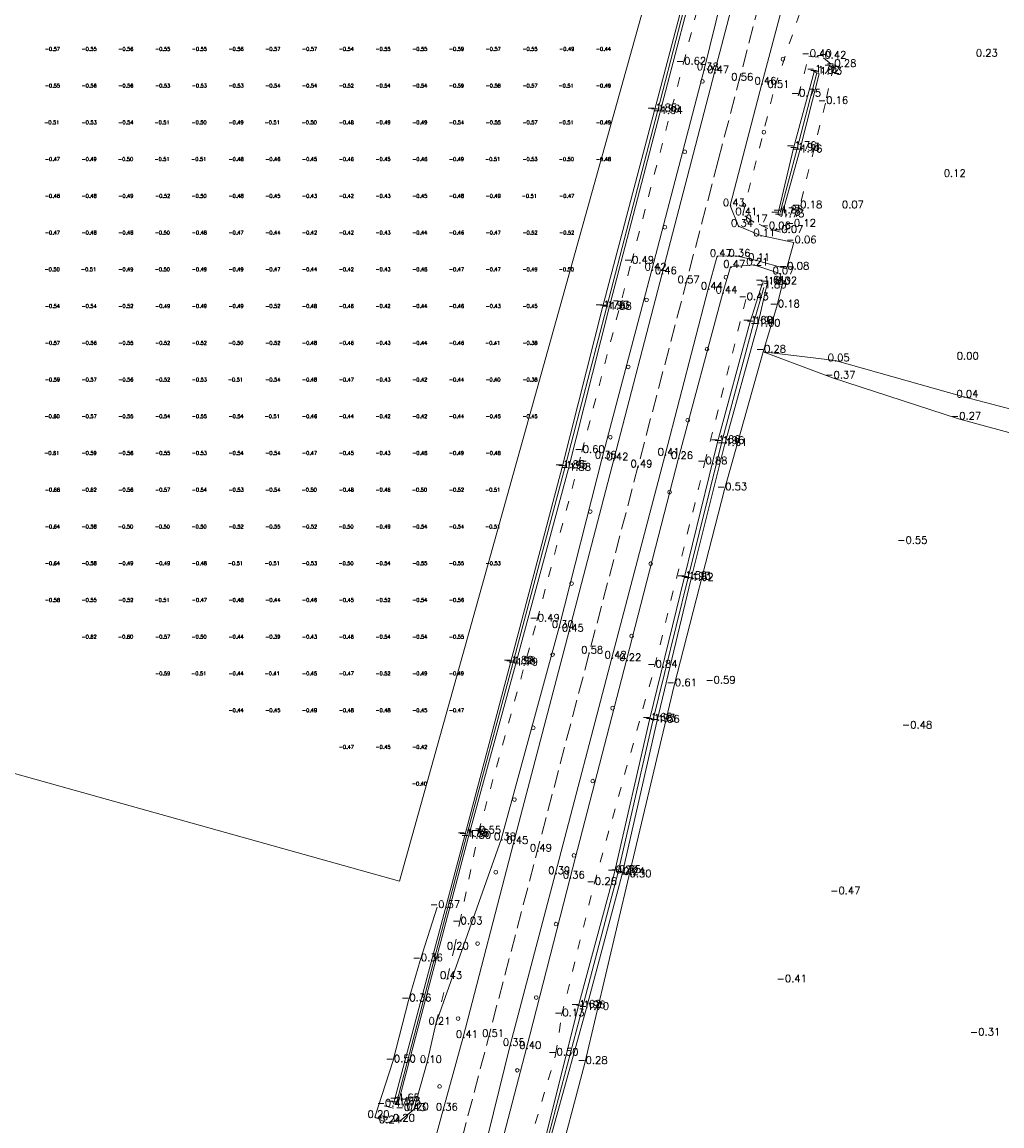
# Model space of a CAD drawing. Header units: metres. Extents: x 102665 to 103901, y 415762 to 419767.
# Tile 61 of 93: x 103395 to 103528, y 418921 to 419072. Entities that reach past the tile are written whole.
import ezdxf
from ezdxf.enums import TextEntityAlignment as Align

# ---------------------------------------------------------------- set-up
doc = ezdxf.new("R2010")
doc.units = ezdxf.units.M
doc.header["$MEASUREMENT"] = 0
doc.linetypes.add('DGN Style 3', pattern=[3.301552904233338, 2.358252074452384, -0.9433008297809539])
doc.linetypes.add('DGN Style 5', pattern=[3.09989794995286, 1.32852769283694, -1.77137025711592])
for name, color, linetype, lineweight in [('00-Aslijn', 5, 'DGN Style 3', 0), ('B-GV-GR-BOOM-S', 90, 'Continuous', 13), ('DTM-Bodemsloot', 162, 'Continuous', 0), ('DTM-Hoogtecijfer', 7, 'Continuous', 0), ('DTM-Kant-asfalt', 137, 'Continuous', 0), ('DTM-Meetpunt', 40, 'Continuous', 0), ('DTM_23-02-2012_luchtfoto drone', 40, 'Continuous', 0), ('DTM_27-12-2009_terrestrisch', 97, 'Continuous', 0), ('DTM_hoogtelijn', 251, 'DGN Style 5', 0), ('DTM_talud', 94, 'Continuous', 0)]:
    doc.layers.add(name, color=color, linetype=linetype, lineweight=lineweight)
doc.styles.get("Standard").update_dxf_attribs({"font": 'txt.shx'})

# ---------------------------------------------------------------- blocks, each defined once
blk = doc.blocks.new('145_23')
at = {"layer": 'B-GV-GR-BOOM-S'}
blk.add_circle((4.165489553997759e-05, 1.336383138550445e-05), 0.025, dxfattribs=at)
at = {"layer": 'B-GV-GR-BOOM-S', "extrusion": (0, 0, -1)}
for start, end in [(0, 180), (180, 0)]:
    blk.add_arc((-4.165489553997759e-05, 1.336383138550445e-05), 0.025, start, end, dxfattribs=at)
blk = doc.blocks.new('145_14')
at = {"layer": 'B-GV-GR-BOOM-S'}
blk.add_circle((7.124608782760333e-05, 4.532012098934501e-05), 0.025, dxfattribs=at)
at = {"layer": 'B-GV-GR-BOOM-S', "extrusion": (0, 0, -1)}
for start, end in [(0, 180), (180, 0)]:
    blk.add_arc((-7.124608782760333e-05, 4.532012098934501e-05), 0.025, start, end, dxfattribs=at)
blk = doc.blocks.new('145_21')
at = {"layer": 'B-GV-GR-BOOM-S'}
blk.add_circle((6.279192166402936e-05, 5.533816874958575e-06), 0.025, dxfattribs=at)
at = {"layer": 'B-GV-GR-BOOM-S', "extrusion": (0, 0, -1)}
for start, end in [(0, 180), (180, 0)]:
    blk.add_arc((-6.279192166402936e-05, 5.533816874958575e-06), 0.025, start, end, dxfattribs=at)
blk = doc.blocks.new('145_24')
at = {"layer": 'B-GV-GR-BOOM-S'}
blk.add_circle((9.950651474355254e-05, 3.081720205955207e-05), 0.025, dxfattribs=at)
at = {"layer": 'B-GV-GR-BOOM-S', "extrusion": (0, 0, -1)}
for start, end in [(0, 180), (180, 0)]:
    blk.add_arc((-9.950651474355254e-05, 3.081720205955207e-05), 0.025, start, end, dxfattribs=at)
blk = doc.blocks.new('145_15')
at = {"layer": 'B-GV-GR-BOOM-S'}
blk.add_circle((1.402436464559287e-05, 9.996796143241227e-05), 0.025, dxfattribs=at)
at = {"layer": 'B-GV-GR-BOOM-S', "extrusion": (0, 0, -1)}
for start, end in [(0, 180), (180, 0)]:
    blk.add_arc((-1.402436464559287e-05, 9.996796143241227e-05), 0.025, start, end, dxfattribs=at)
blk = doc.blocks.new('145_13')
at = {"layer": 'B-GV-GR-BOOM-S'}
blk.add_circle((8.878995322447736e-05, 1.161547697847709e-05), 0.025, dxfattribs=at)
at = {"layer": 'B-GV-GR-BOOM-S', "extrusion": (0, 0, -1)}
for start, end in [(0, 180), (180, 0)]:
    blk.add_arc((-8.878995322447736e-05, 1.161547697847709e-05), 0.025, start, end, dxfattribs=at)
blk = doc.blocks.new('145_20')
at = {"layer": 'B-GV-GR-BOOM-S'}
blk.add_circle((3.77731048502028e-05, 3.750745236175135e-05), 0.025, dxfattribs=at)
at = {"layer": 'B-GV-GR-BOOM-S', "extrusion": (0, 0, -1)}
for start, end in [(0, 180), (180, 0)]:
    blk.add_arc((-3.77731048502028e-05, 3.750745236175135e-05), 0.025, start, end, dxfattribs=at)
blk = doc.blocks.new('145_4')
at = {"layer": 'B-GV-GR-BOOM-S'}
blk.add_circle((1.778407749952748e-06, 6.320280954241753e-05), 0.025, dxfattribs=at)
at = {"layer": 'B-GV-GR-BOOM-S', "extrusion": (0, 0, -1)}
for start, end in [(0, 180), (180, 0)]:
    blk.add_arc((-1.778407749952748e-06, 6.320280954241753e-05), 0.025, start, end, dxfattribs=at)
blk = doc.blocks.new('145_9')
at = {"layer": 'B-GV-GR-BOOM-S'}
blk.add_circle((2.3759648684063e-05, 8.603674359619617e-07), 0.025, dxfattribs=at)
at = {"layer": 'B-GV-GR-BOOM-S', "extrusion": (0, 0, -1)}
for start, end in [(0, 180), (180, 0)]:
    blk.add_arc((-2.3759648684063e-05, 8.603674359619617e-07), 0.025, start, end, dxfattribs=at)
blk = doc.blocks.new('145_26')
at = {"layer": 'B-GV-GR-BOOM-S'}
blk.add_circle((9.68389940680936e-07, 8.215371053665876e-06), 0.025, dxfattribs=at)
at = {"layer": 'B-GV-GR-BOOM-S', "extrusion": (0, 0, -1)}
for start, end in [(0, 180), (180, 0)]:
    blk.add_arc((-9.68389940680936e-07, 8.215371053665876e-06), 0.025, start, end, dxfattribs=at)
blk = doc.blocks.new('145_18')
at = {"layer": 'B-GV-GR-BOOM-S'}
blk.add_circle((4.678384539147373e-05, 9.882897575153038e-05), 0.025, dxfattribs=at)
at = {"layer": 'B-GV-GR-BOOM-S', "extrusion": (0, 0, -1)}
for start, end in [(0, 180), (180, 0)]:
    blk.add_arc((-4.678384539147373e-05, 9.882897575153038e-05), 0.025, start, end, dxfattribs=at)
blk = doc.blocks.new('145_3')
at = {"layer": 'B-GV-GR-BOOM-S'}
blk.add_circle((3.044192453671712e-05, 8.286728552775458e-05), 0.025, dxfattribs=at)
at = {"layer": 'B-GV-GR-BOOM-S', "extrusion": (0, 0, -1)}
for start, end in [(0, 180), (180, 0)]:
    blk.add_arc((-3.044192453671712e-05, 8.286728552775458e-05), 0.025, start, end, dxfattribs=at)
blk = doc.blocks.new('145_10')
at = {"layer": 'B-GV-GR-BOOM-S'}
blk.add_circle((9.201872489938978e-05, 8.538049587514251e-05), 0.025, dxfattribs=at)
at = {"layer": 'B-GV-GR-BOOM-S', "extrusion": (0, 0, -1)}
for start, end in [(0, 180), (180, 0)]:
    blk.add_arc((-9.201872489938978e-05, 8.538049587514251e-05), 0.025, start, end, dxfattribs=at)
blk = doc.blocks.new('145_8')
at = {"layer": 'B-GV-GR-BOOM-S'}
blk.add_circle((2.380456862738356e-05, 5.488810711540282e-05), 0.025, dxfattribs=at)
at = {"layer": 'B-GV-GR-BOOM-S', "extrusion": (0, 0, -1)}
for start, end in [(0, 180), (180, 0)]:
    blk.add_arc((-2.380456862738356e-05, 5.488810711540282e-05), 0.025, start, end, dxfattribs=at)
blk = doc.blocks.new('145_17')
at = {"layer": 'B-GV-GR-BOOM-S'}
blk.add_circle((9.609771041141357e-05, 6.867525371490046e-05), 0.025, dxfattribs=at)
at = {"layer": 'B-GV-GR-BOOM-S', "extrusion": (0, 0, -1)}
for start, end in [(0, 180), (180, 0)]:
    blk.add_arc((-9.609771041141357e-05, 6.867525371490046e-05), 0.025, start, end, dxfattribs=at)
blk = doc.blocks.new('145_25')
at = {"layer": 'B-GV-GR-BOOM-S'}
blk.add_circle((4.96711436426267e-07, 4.719617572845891e-05), 0.025, dxfattribs=at)
at = {"layer": 'B-GV-GR-BOOM-S', "extrusion": (0, 0, -1)}
for start, end in [(0, 180), (180, 0)]:
    blk.add_arc((-4.96711436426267e-07, 4.719617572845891e-05), 0.025, start, end, dxfattribs=at)
blk = doc.blocks.new('145_6')
at = {"layer": 'B-GV-GR-BOOM-S'}
blk.add_circle((5.241755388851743e-05, 6.295114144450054e-05), 0.025, dxfattribs=at)
at = {"layer": 'B-GV-GR-BOOM-S', "extrusion": (0, 0, -1)}
for start, end in [(0, 180), (180, 0)]:
    blk.add_arc((-5.241755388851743e-05, 6.295114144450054e-05), 0.025, start, end, dxfattribs=at)
blk = doc.blocks.new('145_19')
at = {"layer": 'B-GV-GR-BOOM-S'}
blk.add_circle((4.184292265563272e-06, 8.42501685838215e-05), 0.025, dxfattribs=at)
at = {"layer": 'B-GV-GR-BOOM-S', "extrusion": (0, 0, -1)}
for start, end in [(0, 180), (180, 0)]:
    blk.add_arc((-4.184292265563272e-06, 8.42501685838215e-05), 0.025, start, end, dxfattribs=at)
blk = doc.blocks.new('145_22')
at = {"layer": 'B-GV-GR-BOOM-S'}
blk.add_circle((7.646411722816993e-05, 7.609204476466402e-05), 0.025, dxfattribs=at)
at = {"layer": 'B-GV-GR-BOOM-S', "extrusion": (0, 0, -1)}
for start, end in [(0, 180), (180, 0)]:
    blk.add_arc((-7.646411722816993e-05, 7.609204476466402e-05), 0.025, start, end, dxfattribs=at)

msp = doc.modelspace()

# ---------------------------------------------------------------- linework, layer by layer
at = {"layer": '00-Aslijn'}
msp.add_lwpolyline([(103634.7703648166, 419606.4742388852), (103594.1453089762, 419450.9051398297), (103588.1291944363, 419428.1103429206), (103562.8108334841, 419332.180172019), (103544.92261218, 419263.6619503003), (103518.8188756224, 419163.67539609), (103489.8728155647, 419052.8017364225), (103450.5540197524, 418902.7044085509), (103348.6917157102, 418513.8506979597), (103321.301230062, 418409.2890342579), (103298.4577879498, 418322.3754979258)], dxfattribs=at)
at = {"layer": 'DTM-Bodemsloot', "extrusion": (0.9309448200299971, -0.2439058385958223, 0.2717566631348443), "elevation": -5856.972268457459, "flags": 128}
msp.add_lwpolyline([(431594.9205970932, 1651.991281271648), (431603.745083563, 1651.913348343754), (431614.5739147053, 1652.025571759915)], dxfattribs=at)
at = {"layer": 'DTM-Bodemsloot'}
for points in [[(103446.151, 418924.859, -1.645), (103455.592, 418960.86, -1.863), (103461.921, 418984.348, -1.981), (103469.012, 419010.9650000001, -1.954), (103474.656, 419032.758, -1.931), (103481.608, 419059.4810000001, -1.988), (103487.327, 419081.63, -1.974), (103494.49, 419107.743, -1.84), (103500.935, 419133.082, -1.961), (103507.747, 419158.059, -2.011), (103513.751, 419181.761, -1.965), (103519.902, 419205.6280000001, -2.061), (103521.971, 419213.6550000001, -2.115000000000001)], [(103466.085, 418917.466, -1.803), (103471.397, 418937.513, -1.957), (103476.262, 418955.933, -0.5540000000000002), (103480.951, 418976.533, -1.925), (103485.733, 418995.862, -1.931), (103490.305, 419014.336, -1.957), (103494.678, 419030.6060000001, -1.906), (103496.057, 419035.5300000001, -1.828)]]:
    msp.add_polyline3d(points, dxfattribs=at)
at = {"layer": 'DTM-Kant-asfalt'}
for points in [[(103495.17, 419086.973, 0.531), (103489.37, 419064.782, 0.467), (103482.238, 419037.428, 0.463), (103475.646, 419012.091, 0.42), (103469.582, 418988.781, 0.453), (103462.025, 418959.906, 0.453), (103455.171, 418933.5, 0.411), (103452.435, 418923.592, 0.357), (103450.52, 418916.626, 0.39), (103449.048, 418910.721, 0.38), (103442.017, 418884.042, 0.366), (103433.828, 418851.977, 0.349), (103425.535, 418820.7260000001, 0.232), (103415.997, 418785.387, 0.296), (103414.015, 418785.01, 0.06900000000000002), (103411.233, 418785.375, 0.036), (103410.554, 418782.934, 0.046), (103414.812, 418780.737, 0.312), (103407.377, 418751.626, 0.382), (103400.093, 418723.522, 0.398), (103395.223, 418704.185, 0.418)], [(103501.532, 419084.759, 0.5850000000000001), (103495.797, 419063.244, 0.463), (103491.494, 419046.6550000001, 0.429), (103492.614, 419043.88, 0.337), (103495.653, 419042.573, 0.106), (103500.143, 419041.62, -0.063), (103499.151, 419038.055, -0.082), (103494.936, 419039.239, 0.112), (103492.254, 419039.804, 0.358), (103489.722, 419039.793, 0.468), (103488.513, 419035.333, 0.444), (103482.628, 419012.7310000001, 0.409), (103475.406, 418985.114, 0.42), (103467.729, 418955.783, 0.393), (103461.551, 418932.381, 0.347), (103457.768, 418917.131, 0.36)]]:
    msp.add_polyline3d(points, dxfattribs=at)
at = {"layer": 'DTM-Meetpunt'}
for p in [(103399.39911, 419067.754069, -0.5652), (103404.39911, 419067.754069, -0.5519), (103409.39911, 419067.754069, -0.5614), (103414.39911, 419067.754069, -0.5469000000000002), (103419.39911, 419067.754069, -0.5537000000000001), (103424.39911, 419067.754069, -0.5631), (103429.39911, 419067.754069, -0.57), (103434.39911, 419067.754069, -0.5724), (103439.39911, 419067.754069, -0.5421), (103444.39911, 419067.754069, -0.5542), (103449.39911, 419067.754069, -0.5451), (103454.39911, 419067.754069, -0.5879), (103459.39911, 419067.754069, -0.572), (103464.39911, 419067.754069, -0.5548000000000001), (103469.39911, 419067.754069, -0.4912), (103474.39911, 419067.754069, -0.4422), (103399.39911, 419062.754069, -0.5468), (103404.39911, 419062.754069, -0.5620000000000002), (103409.39911, 419062.754069, -0.5641000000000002), (103414.39911, 419062.754069, -0.5293), (103419.39911, 419062.754069, -0.5281), (103424.39911, 419062.754069, -0.5284), (103429.39911, 419062.754069, -0.5388), (103434.39911, 419062.754069, -0.5379), (103439.39911, 419062.754069, -0.5184), (103444.39911, 419062.754069, -0.5394), (103449.39911, 419062.754069, -0.5411), (103454.39911, 419062.754069, -0.5910000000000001), (103459.39911, 419062.754069, -0.5758), (103464.39911, 419062.754069, -0.5678000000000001), (103469.39911, 419062.754069, -0.5069), (103474.39911, 419062.754069, -0.4861), (103399.39911, 419057.754069, -0.5065), (103404.39911, 419057.754069, -0.5292), (103409.39911, 419057.754069, -0.5391), (103414.39911, 419057.754069, -0.5083), (103419.39911, 419057.754069, -0.5044000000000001), (103424.39911, 419057.754069, -0.492), (103429.39911, 419057.754069, -0.5096000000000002), (103434.39911, 419057.754069, -0.5035), (103439.39911, 419057.754069, -0.4844), (103444.39911, 419057.754069, -0.4883), (103449.39911, 419057.754069, -0.4946), (103454.39911, 419057.754069, -0.5419000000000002), (103459.39911, 419057.754069, -0.5549), (103464.39911, 419057.754069, -0.5665), (103469.39911, 419057.754069, -0.5085), (103474.39911, 419057.754069, -0.4864), (103399.39911, 419052.754069, -0.4698), (103404.39911, 419052.754069, -0.4907), (103409.39911, 419052.754069, -0.5043), (103414.39911, 419052.754069, -0.5139), (103419.39911, 419052.754069, -0.5079), (103424.39911, 419052.754069, -0.4822), (103429.39911, 419052.754069, -0.4628), (103434.39911, 419052.754069, -0.4527), (103439.39911, 419052.754069, -0.4594), (103444.39911, 419052.754069, -0.4532), (103449.39911, 419052.754069, -0.4625), (103454.39911, 419052.754069, -0.4869), (103459.39911, 419052.754069, -0.51), (103464.39911, 419052.754069, -0.5319), (103469.39911, 419052.754069, -0.4991), (103474.39911, 419052.754069, -0.4834), (103399.39911, 419047.754069, -0.4596), (103404.39911, 419047.754069, -0.4799), (103409.39911, 419047.754069, -0.4878), (103414.39911, 419047.754069, -0.5175000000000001), (103419.39911, 419047.754069, -0.4979), (103424.39911, 419047.754069, -0.4783), (103429.39911, 419047.754069, -0.4454), (103434.39911, 419047.754069, -0.426), (103439.39911, 419047.754069, -0.425), (103444.39911, 419047.754069, -0.4266), (103449.39911, 419047.754069, -0.4454), (103454.39911, 419047.754069, -0.4775), (103459.39911, 419047.754069, -0.4885), (103464.39911, 419047.754069, -0.5058), (103469.39911, 419047.754069, -0.475), (103399.39911, 419042.754069, -0.4689), (103404.39911, 419042.754069, -0.4831), (103409.39911, 419042.754069, -0.4762), (103414.39911, 419042.754069, -0.5001), (103419.39911, 419042.754069, -0.4788), (103424.39911, 419042.754069, -0.4679), (103429.39911, 419042.754069, -0.4363), (103434.39911, 419042.754069, -0.4182), (103439.39911, 419042.754069, -0.4219), (103444.39911, 419042.754069, -0.4312), (103449.39911, 419042.754069, -0.4389), (103454.39911, 419042.754069, -0.4638), (103459.39911, 419042.754069, -0.4735), (103464.39911, 419042.754069, -0.5224), (103469.39911, 419042.754069, -0.5222), (103399.39911, 419037.754069, -0.4979), (103404.39911, 419037.754069, -0.5113), (103409.39911, 419037.754069, -0.4949), (103414.39911, 419037.754069, -0.4972), (103419.39911, 419037.754069, -0.4867), (103424.39911, 419037.754069, -0.4935), (103429.39911, 419037.754069, -0.4695), (103434.39911, 419037.754069, -0.4358), (103439.39911, 419037.754069, -0.4228), (103444.39911, 419037.754069, -0.429), (103449.39911, 419037.754069, -0.4619), (103454.39911, 419037.754069, -0.4705), (103459.39911, 419037.754069, -0.4695), (103464.39911, 419037.754069, -0.4898), (103469.39911, 419037.754069, -0.5024000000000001), (103399.39911, 419032.754069, -0.5384), (103404.39911, 419032.754069, -0.5362), (103409.39911, 419032.754069, -0.522), (103414.39911, 419032.754069, -0.4938), (103419.39911, 419032.754069, -0.4922), (103424.39911, 419032.754069, -0.4917), (103429.39911, 419032.754069, -0.5192), (103434.39911, 419032.754069, -0.4849), (103439.39911, 419032.754069, -0.456), (103444.39911, 419032.754069, -0.4247), (103449.39911, 419032.754069, -0.4439), (103454.39911, 419032.754069, -0.463), (103459.39911, 419032.754069, -0.4299), (103464.39911, 419032.754069, -0.445), (103399.39911, 419027.754069, -0.5658000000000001), (103404.39911, 419027.754069, -0.5578000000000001), (103409.39911, 419027.754069, -0.5498000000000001), (103414.39911, 419027.754069, -0.5181), (103419.39911, 419027.754069, -0.5203), (103424.39911, 419027.754069, -0.4989), (103429.39911, 419027.754069, -0.5186), (103434.39911, 419027.754069, -0.4818), (103439.39911, 419027.754069, -0.4553), (103444.39911, 419027.754069, -0.4259), (103449.39911, 419027.754069, -0.4399), (103454.39911, 419027.754069, -0.4597), (103459.39911, 419027.754069, -0.4128), (103464.39911, 419027.754069, -0.3782), (103399.39911, 419022.754069, -0.5858), (103404.39911, 419022.754069, -0.5750000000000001), (103409.39911, 419022.754069, -0.5618000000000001), (103414.39911, 419022.754069, -0.5208), (103419.39911, 419022.754069, -0.532), (103424.39911, 419022.754069, -0.5096000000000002), (103429.39911, 419022.754069, -0.5355), (103434.39911, 419022.754069, -0.4844), (103439.39911, 419022.754069, -0.4674), (103444.39911, 419022.754069, -0.4251), (103449.39911, 419022.754069, -0.4202), (103454.39911, 419022.754069, -0.4376), (103459.39911, 419022.754069, -0.3982), (103464.39911, 419022.754069, -0.3833), (103399.39911, 419017.754069, -0.599), (103404.39911, 419017.754069, -0.5738), (103409.39911, 419017.754069, -0.5541), (103414.39911, 419017.754069, -0.5425), (103419.39911, 419017.754069, -0.5495), (103424.39911, 419017.754069, -0.5418), (103429.39911, 419017.754069, -0.5108), (103434.39911, 419017.754069, -0.4622), (103439.39911, 419017.754069, -0.4355), (103444.39911, 419017.754069, -0.4184), (103449.39911, 419017.754069, -0.4211), (103454.39911, 419017.754069, -0.4425), (103459.39911, 419017.754069, -0.4493), (103464.39911, 419017.754069, -0.4469), (103399.39911, 419012.754069, -0.6107), (103404.39911, 419012.754069, -0.5857), (103409.39911, 419012.754069, -0.5617), (103414.39911, 419012.754069, -0.5459000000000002), (103419.39911, 419012.754069, -0.5336000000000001), (103424.39911, 419012.754069, -0.5352), (103429.39911, 419012.754069, -0.5352), (103434.39911, 419012.754069, -0.4732), (103439.39911, 419012.754069, -0.4532), (103444.39911, 419012.754069, -0.4295), (103449.39911, 419012.754069, -0.4643), (103454.39911, 419012.754069, -0.4882), (103459.39911, 419012.754069, -0.4805), (103399.39911, 419007.754069, -0.6597), (103404.39911, 419007.754069, -0.6176), (103409.39911, 419007.754069, -0.5649000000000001), (103414.39911, 419007.754069, -0.5671000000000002), (103419.39911, 419007.754069, -0.5446), (103424.39911, 419007.754069, -0.5265000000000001), (103429.39911, 419007.754069, -0.5353), (103434.39911, 419007.754069, -0.5009), (103439.39911, 419007.754069, -0.4773), (103444.39911, 419007.754069, -0.4615), (103449.39911, 419007.754069, -0.4999), (103454.39911, 419007.754069, -0.5151), (103459.39911, 419007.754069, -0.509), (103399.39911, 419002.754069, -0.6355), (103404.39911, 419002.754069, -0.5752), (103409.39911, 419002.754069, -0.4954), (103414.39911, 419002.754069, -0.5015), (103419.39911, 419002.754069, -0.4989), (103424.39911, 419002.754069, -0.5178), (103429.39911, 419002.754069, -0.5459000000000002), (103434.39911, 419002.754069, -0.5214), (103439.39911, 419002.754069, -0.4974), (103444.39911, 419002.754069, -0.4942), (103449.39911, 419002.754069, -0.537), (103454.39911, 419002.754069, -0.536), (103459.39911, 419002.754069, -0.5122), (103399.39911, 418997.754069, -0.6396), (103404.39911, 418997.754069, -0.5831), (103409.39911, 418997.754069, -0.4916), (103414.39911, 418997.754069, -0.4878), (103419.39911, 418997.754069, -0.4818), (103424.39911, 418997.754069, -0.5078), (103429.39911, 418997.754069, -0.5107), (103434.39911, 418997.754069, -0.5292), (103439.39911, 418997.754069, -0.5035), (103444.39911, 418997.754069, -0.5352), (103449.39911, 418997.754069, -0.5524), (103454.39911, 418997.754069, -0.5537000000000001), (103459.39911, 418997.754069, -0.5253), (103399.39911, 418992.754069, -0.5787), (103404.39911, 418992.754069, -0.5531), (103409.39911, 418992.754069, -0.5191), (103414.39911, 418992.754069, -0.5072), (103419.39911, 418992.754069, -0.469), (103424.39911, 418992.754069, -0.4785), (103429.39911, 418992.754069, -0.4377), (103434.39911, 418992.754069, -0.4564), (103439.39911, 418992.754069, -0.4468), (103444.39911, 418992.754069, -0.5236), (103449.39911, 418992.754069, -0.5445), (103454.39911, 418992.754069, -0.5611), (103404.39911, 418987.754069, -0.6168), (103409.39911, 418987.754069, -0.604), (103414.39911, 418987.754069, -0.5654), (103419.39911, 418987.754069, -0.498), (103424.39911, 418987.754069, -0.4386), (103429.39911, 418987.754069, -0.3912), (103434.39911, 418987.754069, -0.4273), (103439.39911, 418987.754069, -0.4561), (103444.39911, 418987.754069, -0.5409000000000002), (103449.39911, 418987.754069, -0.5377000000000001), (103454.39911, 418987.754069, -0.5533), (103414.39911, 418982.754069, -0.5904), (103419.39911, 418982.754069, -0.5084000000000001), (103424.39911, 418982.754069, -0.4406), (103429.39911, 418982.754069, -0.4105), (103434.39911, 418982.754069, -0.45), (103439.39911, 418982.754069, -0.4709), (103444.39911, 418982.754069, -0.5229), (103449.39911, 418982.754069, -0.49), (103454.39911, 418982.754069, -0.4919), (103424.39911, 418977.754069, -0.4416), (103429.39911, 418977.754069, -0.4507), (103434.39911, 418977.754069, -0.4879), (103439.39911, 418977.754069, -0.4828), (103444.39911, 418977.754069, -0.4832), (103449.39911, 418977.754069, -0.4506), (103439.39911, 418972.754069, -0.475), (103444.39911, 418972.754069, -0.4487), (103449.39911, 418972.754069, -0.4199), (103449.39911, 418967.754069, -0.4027)]:
    msp.add_point(p, dxfattribs=at)
at = {"layer": 'DTM_23-02-2012_luchtfoto drone', "elevation": -0.5169871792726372, "flags": 128}
msp.add_lwpolyline([(103293.4035546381, 418740.931099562), (103341.5766534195, 418914.4548287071), (103346.9213408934, 418922.7944125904), (103362.4112341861, 418978.2208247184), (103446.4903835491, 418954.7234161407), (103515.8754307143, 419202.9991238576)], dxfattribs=at)
at = {"layer": 'DTM_27-12-2009_terrestrisch'}
msp.add_polyline3d([(103515.8754307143, 419202.9991238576, 0), (103446.4903835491, 418954.7234161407, 0), (103362.4112341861, 418978.2208247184, 0), (103346.9213408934, 418922.7944125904, 0), (103341.5766534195, 418914.4548287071, 0), (103293.4035546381, 418740.931099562, 0)], dxfattribs=at)
at = {"layer": 'DTM_hoogtelijn', "extrusion": (-0.01585105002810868, 0.003533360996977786, 0.9998681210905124), "elevation": -159.9610087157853, "flags": 128}
msp.add_lwpolyline([(-431395.0747429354, 9819.584887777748), (-431395.0747429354, 9822.23265683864)], dxfattribs=at)
at = {"layer": 'DTM_hoogtelijn'}
for points in [[(103451.432, 418935.281, 0.214), (103453.006, 418941.521, 0.432), (103453.924, 418945.5030000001, 0.203), (103454.675, 418948.934, -0.026), (103457.211, 418961.287, -0.5540000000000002), (103465.184, 418990.1660000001, -0.491), (103471.303, 419013.112, -0.604), (103478.025, 419038.873, -0.492), (103485.118, 419065.937, -0.616), (103490.844, 419088.288, -0.307), (103497.19, 419111.751, -0.498), (103503.209, 419135.796, -0.732), (103511.066, 419165.839, -0.903), (103517.7, 419190.647, -0.571), (103524.109, 419214.607, -0.698)], [(103500.755, 419061.593, -0.753), (103502.207, 419066.978, -0.395), (103504.209, 419066.772, -0.418), (103505.563, 419065.632, -0.2790000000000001), (103504.455, 419060.6, -0.16), (103500.922, 419046.397, -0.176), (103500.062, 419043.887, -0.122), (103498.35, 419043.037, -0.068), (103496.632, 419043.546, -0.06100000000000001), (103494.594, 419044.507, 0.166), (103493.205, 419045.4650000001, 0.414), (103497.565, 419062.783, 0.505), (103502.331, 419076.923, 0.381)], [(103463.199, 418915.797, -0.169), (103467.744, 418931.077, -0.5), (103468.543, 418936.419, -0.126), (103472.969, 418954.301, -0.26), (103481.218, 418983.886, -0.8360000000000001), (103488.017, 419011.543, -0.877), (103493.634, 419033.901, -0.43)]]:
    msp.add_polyline3d(points, dxfattribs=at)
at = {"layer": 'DTM_talud'}
for points in [[(103451.637, 418951.164, -0.571), (103449.279, 418943.903, -0.36), (103447.711, 418938.4540000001, -0.364), (103445.601, 418930.153, -0.501), (103443.136, 418922.592, 0.204), (103444.679, 418921.871, 0.238), (103446.588, 418922.113, 0.2), (103448.456, 418923.653, 0.196), (103450.257, 418930.069, 0.095), (103451.432, 418935.281, 0.214), (103460.349, 418960.392, 0.383), (103468.218, 418989.279, 0.303), (103474.063, 419012.344, 0.378), (103480.85, 419037.932, 0.42), (103487.95, 419065.196, 0.379), (103493.451, 419087.519, 0.505)], [(103487.67, 419081.348, -1.895), (103481.928, 419059.233, -1.938), (103474.969, 419032.624, -1.88), (103469.433, 419010.699, -1.883), (103462.257, 418984.1660000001, -1.794), (103455.835, 418960.602, -1.801), (103446.261, 418924.3400000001, -1.626), (103445.659, 418924.422, -2.171), (103455.367, 418960.937, -1.745), (103461.602, 418984.447, -1.799), (103468.641, 419011.05, -1.849), (103474.107, 419032.81, -1.756), (103481.179, 419059.589, -1.851), (103487.008, 419081.67, -1.846)], [(103543.939, 419015.463, -0.004), (103542.5591297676, 419015.606382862, 0), (103523.294, 419020.644, 0.039), (103505.769, 419025.561, 0.049), (103495.985, 419026.754, -0.2760000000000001), (103505.444, 419023.223, -0.369), (103522.554, 419017.631, -0.267), (103545.79, 419011.332, -0.425)]]:
    msp.add_polyline3d(points, dxfattribs=at)
for points in [[(103498.486, 419045.157, -1.728), (103497.975, 419045.425, -1.726), (103500.125, 419054.466, -1.761), (103502.913, 419064.868, -1.754), (103503.293, 419064.723, -1.818), (103503.629, 419064.61, -1.732), (103500.926, 419053.998, -1.764)], [(103467.667, 418914.706, -0.107), (103463.199, 418915.797, -0.169), (103460.175, 418918.224, 0.399), (103463.791, 418932.002, 0.396), (103469.708, 418955.1770000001, 0.363), (103477.402, 418984.773, 0.216), (103484.442, 419012.2640000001, 0.262), (103490.493, 419034.803, 0.44), (103491.556, 419038.3020000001, 0.465), (103494.7, 419038.618, 0.209), (103498.256, 419037.406, 0.066), (103498.617, 419036.069, 0.02), (103497.867, 419032.9050000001, -0.176), (103495.985, 419026.754, -0.2760000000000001), (103490.704, 419008.022, -0.529), (103483.853, 418981.365, -0.607), (103477.682, 418955.345, -0.303), (103471.703, 418929.962, -0.2780000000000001)], [(103465.696, 418917.062, -1.595), (103470.821, 418937.597, -1.615), (103475.767, 418955.886, -0.256), (103480.539, 418976.654, -1.652), (103485.257, 418995.946, -1.594), (103489.77, 419014.444, -1.657), (103494.19, 419030.717, -1.595), (103495.9, 419036.156, -1.609), (103496.549, 419036.026, -1.632), (103495.236, 419030.298, -1.597), (103490.734, 419014.039, -1.61), (103486.146, 418995.705, -1.617), (103481.514, 418976.403, -1.559), (103476.816, 418955.686, -0.237), (103471.893, 418937.317, -1.704), (103466.286, 418916.969, -1.62)]]:
    msp.add_polyline3d(points, close=True, dxfattribs=at)

# ---------------------------------------------------------------- block references
at = {"layer": 'B-GV-GR-BOOM-S', "xscale": 10, "yscale": 10, "zscale": 10}
for name, p in [('145_22', (103498.68, 419066.576)), ('145_18', (103487.728, 419063.556)), ('145_18', (103496.083, 419056.645)), ('145_3', (103485.325, 419053.976)), ('145_19', (103493.364, 419046.735)), ('145_6', (103482.616, 419043.721)), ('145_20', (103490.912, 419036.907)), ('145_25', (103480.109, 419033.828)), ('145_4', (103488.346, 419027.138)), ('145_17', (103477.625, 419024.7)), ('145_21', (103485.723, 419017.441)), ('145_8', (103475.19, 419015.131)), ('145_23', (103483.248, 419007.657)), ('145_18', (103472.451, 419005.019)), ('145_23', (103480.675, 418997.917)), ('145_8', (103469.907, 418995.226)), ('145_15', (103478.069, 418988.08)), ('145_10', (103467.33, 418985.542)), ('145_9', (103475.495, 418978.261)), ('145_3', (103464.69, 418975.585)), ('145_24', (103472.783, 418968.339)), ('145_21', (103462.132, 418965.819)), ('145_26', (103470.232, 418958.226)), ('145_18', (103459.584, 418955.932)), ('145_14', (103467.788, 418948.877)), ('145_13', (103457.118, 418946.228)), ('145_21', (103465.098, 418938.878)), ('145_13', (103454.467, 418936.016)), ('145_24', (103462.522, 418928.975)), ('145_15', (103451.947, 418926.782)), ('145_23', (103444.57, 418922.454))]:
    msp.add_blockref(name, p, dxfattribs=at)

# ---------------------------------------------------------------- texts
at = {"layer": 'DTM-Hoogtecijfer'}
for s, p in [('-0.57', (103399.2465233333, 419067.729808, 0.1229)), ('-0.55', (103404.2465233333, 419067.729808, 0.1229)), ('-0.56', (103409.2465233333, 419067.729808, 0.1229)), ('-0.55', (103414.2465233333, 419067.729808, 0.1229)), ('-0.55', (103419.2465233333, 419067.729808, 0.1229)), ('-0.56', (103424.2465233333, 419067.729808, 0.1229)), ('-0.57', (103429.2465233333, 419067.729808, 0.1229)), ('-0.57', (103434.2465233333, 419067.729808, 0.1229)), ('-0.54', (103439.2465233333, 419067.729808, 0.1229)), ('-0.55', (103444.2465233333, 419067.729808, 0.1229)), ('-0.55', (103449.2465233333, 419067.729808, 0.1229)), ('-0.59', (103454.2465233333, 419067.729808, 0.1229)), ('-0.57', (103459.2465233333, 419067.729808, 0.1229)), ('-0.55', (103464.2465233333, 419067.729808, 0.1229)), ('-0.49', (103469.2465233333, 419067.729808, 0.1229)), ('-0.44', (103474.2465233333, 419067.729808, 0.1229)), ('-0.55', (103399.2465233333, 419062.729808, 0.1229)), ('-0.56', (103404.2465233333, 419062.729808, 0.1229)), ('-0.56', (103409.2465233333, 419062.729808, 0.1229)), ('-0.53', (103414.2465233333, 419062.729808, 0.1229)), ('-0.53', (103419.2465233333, 419062.729808, 0.1229)), ('-0.53', (103424.2465233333, 419062.729808, 0.1229)), ('-0.54', (103429.2465233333, 419062.729808, 0.1229)), ('-0.54', (103434.2465233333, 419062.729808, 0.1229)), ('-0.52', (103439.2465233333, 419062.729808, 0.1229)), ('-0.54', (103444.2465233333, 419062.729808, 0.1229)), ('-0.54', (103449.2465233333, 419062.729808, 0.1229)), ('-0.59', (103454.2465233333, 419062.729808, 0.1229)), ('-0.58', (103459.2465233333, 419062.729808, 0.1229)), ('-0.57', (103464.2465233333, 419062.729808, 0.1229)), ('-0.51', (103469.16319, 419062.729808, 0.1229)), ('-0.49', (103474.2465233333, 419062.729808, 0.1229)), ('-0.51', (103399.16319, 419057.729808, 0.1229)), ('-0.53', (103404.2465233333, 419057.729808, 0.1229)), ('-0.54', (103409.2465233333, 419057.729808, 0.1229)), ('-0.51', (103414.16319, 419057.729808, 0.1229)), ('-0.50', (103419.2048566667, 419057.729808, 0.1229)), ('-0.49', (103424.2465233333, 419057.729808, 0.1229)), ('-0.51', (103429.16319, 419057.729808, 0.1229)), ('-0.50', (103434.2048566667, 419057.729808, 0.1229)), ('-0.48', (103439.2465233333, 419057.729808, 0.1229)), ('-0.49', (103444.2465233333, 419057.729808, 0.1229)), ('-0.49', (103449.2465233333, 419057.729808, 0.1229)), ('-0.54', (103454.2465233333, 419057.729808, 0.1229)), ('-0.55', (103459.2465233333, 419057.729808, 0.1229)), ('-0.57', (103464.2465233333, 419057.729808, 0.1229)), ('-0.51', (103469.16319, 419057.729808, 0.1229)), ('-0.49', (103474.2465233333, 419057.729808, 0.1229)), ('-0.47', (103399.2465233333, 419052.729808, 0.1229)), ('-0.49', (103404.2465233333, 419052.729808, 0.1229)), ('-0.50', (103409.2048566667, 419052.729808, 0.1229)), ('-0.51', (103414.16319, 419052.729808, 0.1229)), ('-0.51', (103419.16319, 419052.729808, 0.1229)), ('-0.48', (103424.2465233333, 419052.729808, 0.1229)), ('-0.46', (103429.2465233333, 419052.729808, 0.1229)), ('-0.45', (103434.2465233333, 419052.729808, 0.1229)), ('-0.46', (103439.2465233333, 419052.729808, 0.1229)), ('-0.45', (103444.2465233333, 419052.729808, 0.1229)), ('-0.46', (103449.2465233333, 419052.729808, 0.1229)), ('-0.49', (103454.2465233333, 419052.729808, 0.1229)), ('-0.51', (103459.16319, 419052.729808, 0.1229)), ('-0.53', (103464.2465233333, 419052.729808, 0.1229)), ('-0.50', (103469.2048566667, 419052.729808, 0.1229)), ('-0.48', (103474.2465233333, 419052.729808, 0.1229)), ('-0.46', (103399.2465233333, 419047.729808, 0.1229)), ('-0.48', (103404.2465233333, 419047.729808, 0.1229)), ('-0.49', (103409.2465233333, 419047.729808, 0.1229)), ('-0.52', (103414.2465233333, 419047.729808, 0.1229)), ('-0.50', (103419.2048566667, 419047.729808, 0.1229)), ('-0.48', (103424.2465233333, 419047.729808, 0.1229)), ('-0.45', (103429.2465233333, 419047.729808, 0.1229)), ('-0.43', (103434.2465233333, 419047.729808, 0.1229)), ('-0.42', (103439.2465233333, 419047.729808, 0.1229)), ('-0.43', (103444.2465233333, 419047.729808, 0.1229)), ('-0.45', (103449.2465233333, 419047.729808, 0.1229)), ('-0.48', (103454.2465233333, 419047.729808, 0.1229)), ('-0.49', (103459.2465233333, 419047.729808, 0.1229)), ('-0.51', (103464.16319, 419047.729808, 0.1229)), ('-0.47', (103469.2465233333, 419047.729808, 0.1229)), ('-0.47', (103399.2465233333, 419042.729808, 0.1229)), ('-0.48', (103404.2465233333, 419042.729808, 0.1229)), ('-0.48', (103409.2465233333, 419042.729808, 0.1229)), ('-0.50', (103414.2048566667, 419042.729808, 0.1229)), ('-0.48', (103419.2465233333, 419042.729808, 0.1229)), ('-0.47', (103424.2465233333, 419042.729808, 0.1229)), ('-0.44', (103429.2465233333, 419042.729808, 0.1229)), ('-0.42', (103434.2465233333, 419042.729808, 0.1229)), ('-0.42', (103439.2465233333, 419042.729808, 0.1229)), ('-0.43', (103444.2465233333, 419042.729808, 0.1229)), ('-0.44', (103449.2465233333, 419042.729808, 0.1229)), ('-0.46', (103454.2465233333, 419042.729808, 0.1229)), ('-0.47', (103459.2465233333, 419042.729808, 0.1229)), ('-0.52', (103464.2465233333, 419042.729808, 0.1229)), ('-0.52', (103469.2465233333, 419042.729808, 0.1229)), ('-0.50', (103399.2048566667, 419037.729808, 0.1229)), ('-0.51', (103404.16319, 419037.729808, 0.1229)), ('-0.49', (103409.2465233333, 419037.729808, 0.1229)), ('-0.50', (103414.2048566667, 419037.729808, 0.1229)), ('-0.49', (103419.2465233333, 419037.729808, 0.1229)), ('-0.49', (103424.2465233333, 419037.729808, 0.1229)), ('-0.47', (103429.2465233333, 419037.729808, 0.1229)), ('-0.44', (103434.2465233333, 419037.729808, 0.1229)), ('-0.42', (103439.2465233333, 419037.729808, 0.1229)), ('-0.43', (103444.2465233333, 419037.729808, 0.1229)), ('-0.46', (103449.2465233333, 419037.729808, 0.1229)), ('-0.47', (103454.2465233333, 419037.729808, 0.1229)), ('-0.47', (103459.2465233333, 419037.729808, 0.1229)), ('-0.49', (103464.2465233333, 419037.729808, 0.1229)), ('-0.50', (103469.2048566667, 419037.729808, 0.1229)), ('-0.54', (103399.2465233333, 419032.729808, 0.1229)), ('-0.54', (103404.2465233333, 419032.729808, 0.1229)), ('-0.52', (103409.2465233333, 419032.729808, 0.1229)), ('-0.49', (103414.2465233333, 419032.729808, 0.1229)), ('-0.49', (103419.2465233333, 419032.729808, 0.1229)), ('-0.49', (103424.2465233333, 419032.729808, 0.1229)), ('-0.52', (103429.2465233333, 419032.729808, 0.1229)), ('-0.48', (103434.2465233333, 419032.729808, 0.1229)), ('-0.46', (103439.2465233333, 419032.729808, 0.1229)), ('-0.42', (103444.2465233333, 419032.729808, 0.1229)), ('-0.44', (103449.2465233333, 419032.729808, 0.1229)), ('-0.46', (103454.2465233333, 419032.729808, 0.1229)), ('-0.43', (103459.2465233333, 419032.729808, 0.1229)), ('-0.45', (103464.2465233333, 419032.729808, 0.1229)), ('-0.57', (103399.2465233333, 419027.729808, 0.1229)), ('-0.56', (103404.2465233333, 419027.729808, 0.1229)), ('-0.55', (103409.2465233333, 419027.729808, 0.1229)), ('-0.52', (103414.2465233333, 419027.729808, 0.1229)), ('-0.52', (103419.2465233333, 419027.729808, 0.1229)), ('-0.50', (103424.2048566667, 419027.729808, 0.1229)), ('-0.52', (103429.2465233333, 419027.729808, 0.1229)), ('-0.48', (103434.2465233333, 419027.729808, 0.1229)), ('-0.46', (103439.2465233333, 419027.729808, 0.1229)), ('-0.43', (103444.2465233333, 419027.729808, 0.1229)), ('-0.44', (103449.2465233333, 419027.729808, 0.1229)), ('-0.46', (103454.2465233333, 419027.729808, 0.1229)), ('-0.41', (103459.16319, 419027.729808, 0.1229)), ('-0.38', (103464.2465233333, 419027.729808, 0.1229)), ('-0.59', (103399.2465233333, 419022.729808, 0.1229)), ('-0.57', (103404.2465233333, 419022.729808, 0.1229)), ('-0.56', (103409.2465233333, 419022.729808, 0.1229)), ('-0.52', (103414.2465233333, 419022.729808, 0.1229)), ('-0.53', (103419.2465233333, 419022.729808, 0.1229)), ('-0.51', (103424.16319, 419022.729808, 0.1229)), ('-0.54', (103429.2465233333, 419022.729808, 0.1229)), ('-0.48', (103434.2465233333, 419022.729808, 0.1229)), ('-0.47', (103439.2465233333, 419022.729808, 0.1229)), ('-0.43', (103444.2465233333, 419022.729808, 0.1229)), ('-0.42', (103449.2465233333, 419022.729808, 0.1229)), ('-0.44', (103454.2465233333, 419022.729808, 0.1229)), ('-0.40', (103459.2048566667, 419022.729808, 0.1229)), ('-0.38', (103464.2465233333, 419022.729808, 0.1229)), ('-0.60', (103399.2048566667, 419017.729808, 0.1229)), ('-0.57', (103404.2465233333, 419017.729808, 0.1229)), ('-0.55', (103409.2465233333, 419017.729808, 0.1229)), ('-0.54', (103414.2465233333, 419017.729808, 0.1229)), ('-0.55', (103419.2465233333, 419017.729808, 0.1229)), ('-0.54', (103424.2465233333, 419017.729808, 0.1229)), ('-0.51', (103429.16319, 419017.729808, 0.1229)), ('-0.46', (103434.2465233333, 419017.729808, 0.1229)), ('-0.44', (103439.2465233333, 419017.729808, 0.1229)), ('-0.42', (103444.2465233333, 419017.729808, 0.1229)), ('-0.42', (103449.2465233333, 419017.729808, 0.1229)), ('-0.44', (103454.2465233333, 419017.729808, 0.1229)), ('-0.45', (103459.2465233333, 419017.729808, 0.1229)), ('-0.45', (103464.2465233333, 419017.729808, 0.1229)), ('-0.61', (103399.16319, 419012.729808, 0.1229)), ('-0.59', (103404.2465233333, 419012.729808, 0.1229)), ('-0.56', (103409.2465233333, 419012.729808, 0.1229)), ('-0.55', (103414.2465233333, 419012.729808, 0.1229)), ('-0.53', (103419.2465233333, 419012.729808, 0.1229)), ('-0.54', (103424.2465233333, 419012.729808, 0.1229)), ('-0.54', (103429.2465233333, 419012.729808, 0.1229)), ('-0.47', (103434.2465233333, 419012.729808, 0.1229)), ('-0.45', (103439.2465233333, 419012.729808, 0.1229)), ('-0.43', (103444.2465233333, 419012.729808, 0.1229)), ('-0.46', (103449.2465233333, 419012.729808, 0.1229)), ('-0.49', (103454.2465233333, 419012.729808, 0.1229)), ('-0.48', (103459.2465233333, 419012.729808, 0.1229)), ('-0.66', (103399.2465233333, 419007.729808, 0.1229)), ('-0.62', (103404.2465233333, 419007.729808, 0.1229)), ('-0.56', (103409.2465233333, 419007.729808, 0.1229)), ('-0.57', (103414.2465233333, 419007.729808, 0.1229)), ('-0.54', (103419.2465233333, 419007.729808, 0.1229)), ('-0.53', (103424.2465233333, 419007.729808, 0.1229)), ('-0.54', (103429.2465233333, 419007.729808, 0.1229)), ('-0.50', (103434.2048566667, 419007.729808, 0.1229)), ('-0.48', (103439.2465233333, 419007.729808, 0.1229)), ('-0.46', (103444.2465233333, 419007.729808, 0.1229)), ('-0.50', (103449.2048566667, 419007.729808, 0.1229)), ('-0.52', (103454.2465233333, 419007.729808, 0.1229)), ('-0.51', (103459.16319, 419007.729808, 0.1229)), ('-0.64', (103399.2465233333, 419002.729808, 0.1229)), ('-0.58', (103404.2465233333, 419002.729808, 0.1229)), ('-0.50', (103409.2048566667, 419002.729808, 0.1229)), ('-0.50', (103414.2048566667, 419002.729808, 0.1229)), ('-0.50', (103419.2048566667, 419002.729808, 0.1229)), ('-0.52', (103424.2465233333, 419002.729808, 0.1229)), ('-0.55', (103429.2465233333, 419002.729808, 0.1229)), ('-0.52', (103434.2465233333, 419002.729808, 0.1229)), ('-0.50', (103439.2048566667, 419002.729808, 0.1229)), ('-0.49', (103444.2465233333, 419002.729808, 0.1229)), ('-0.54', (103449.2465233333, 419002.729808, 0.1229)), ('-0.54', (103454.2465233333, 419002.729808, 0.1229)), ('-0.51', (103459.16319, 419002.729808, 0.1229)), ('-0.64', (103399.2465233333, 418997.729808, 0.1229)), ('-0.58', (103404.2465233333, 418997.729808, 0.1229)), ('-0.49', (103409.2465233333, 418997.729808, 0.1229)), ('-0.49', (103414.2465233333, 418997.729808, 0.1229)), ('-0.48', (103419.2465233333, 418997.729808, 0.1229)), ('-0.51', (103424.16319, 418997.729808, 0.1229)), ('-0.51', (103429.16319, 418997.729808, 0.1229)), ('-0.53', (103434.2465233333, 418997.729808, 0.1229)), ('-0.50', (103439.2048566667, 418997.729808, 0.1229)), ('-0.54', (103444.2465233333, 418997.729808, 0.1229)), ('-0.55', (103449.2465233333, 418997.729808, 0.1229)), ('-0.55', (103454.2465233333, 418997.729808, 0.1229)), ('-0.53', (103459.2465233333, 418997.729808, 0.1229)), ('-0.58', (103399.2465233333, 418992.729808, 0.1229)), ('-0.55', (103404.2465233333, 418992.729808, 0.1229)), ('-0.52', (103409.2465233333, 418992.729808, 0.1229)), ('-0.51', (103414.16319, 418992.729808, 0.1229)), ('-0.47', (103419.2465233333, 418992.729808, 0.1229)), ('-0.48', (103424.2465233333, 418992.729808, 0.1229)), ('-0.44', (103429.2465233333, 418992.729808, 0.1229)), ('-0.46', (103434.2465233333, 418992.729808, 0.1229)), ('-0.45', (103439.2465233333, 418992.729808, 0.1229)), ('-0.52', (103444.2465233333, 418992.729808, 0.1229)), ('-0.54', (103449.2465233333, 418992.729808, 0.1229)), ('-0.56', (103454.2465233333, 418992.729808, 0.1229)), ('-0.62', (103404.2465233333, 418987.729808, 0.1229)), ('-0.60', (103409.2048566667, 418987.729808, 0.1229)), ('-0.57', (103414.2465233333, 418987.729808, 0.1229)), ('-0.50', (103419.2048566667, 418987.729808, 0.1229)), ('-0.44', (103424.2465233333, 418987.729808, 0.1229)), ('-0.39', (103429.2465233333, 418987.729808, 0.1229)), ('-0.43', (103434.2465233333, 418987.729808, 0.1229)), ('-0.46', (103439.2465233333, 418987.729808, 0.1229)), ('-0.54', (103444.2465233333, 418987.729808, 0.1229)), ('-0.54', (103449.2465233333, 418987.729808, 0.1229)), ('-0.55', (103454.2465233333, 418987.729808, 0.1229)), ('-0.59', (103414.2465233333, 418982.729808, 0.1229)), ('-0.51', (103419.16319, 418982.729808, 0.1229)), ('-0.44', (103424.2465233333, 418982.729808, 0.1229)), ('-0.41', (103429.16319, 418982.729808, 0.1229)), ('-0.45', (103434.2465233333, 418982.729808, 0.1229)), ('-0.47', (103439.2465233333, 418982.729808, 0.1229)), ('-0.52', (103444.2465233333, 418982.729808, 0.1229)), ('-0.49', (103449.2465233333, 418982.729808, 0.1229)), ('-0.49', (103454.2465233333, 418982.729808, 0.1229)), ('-0.44', (103424.2465233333, 418977.729808, 0.1229)), ('-0.45', (103429.2465233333, 418977.729808, 0.1229)), ('-0.49', (103434.2465233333, 418977.729808, 0.1229)), ('-0.48', (103439.2465233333, 418977.729808, 0.1229)), ('-0.48', (103444.2465233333, 418977.729808, 0.1229)), ('-0.45', (103449.2465233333, 418977.729808, 0.1229)), ('-0.47', (103454.2465233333, 418977.729808, 0.1229)), ('-0.47', (103439.2465233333, 418972.729808, 0.1229)), ('-0.45', (103444.2465233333, 418972.729808, 0.1229)), ('-0.42', (103449.2465233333, 418972.729808, 0.1229)), ('-0.40', (103449.2048566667, 418967.729808, 0.1229))]:
    msp.add_text(s, height=0.5, dxfattribs=at).set_placement(p, align=Align.CENTER)
at = {"layer": 'DTM-Hoogtecijfer', "linetype": 'Continuous', "lineweight": 0}
for s, p in [('-0.62', (103484.118889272, 419065.8439653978)), ('-0.40', (103501.207889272, 419066.8849653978)), ('-0.42', (103503.209889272, 419066.6789653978)), ('0.23', (103524.9355778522, 419066.9319653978)), ('0.38', (103486.950889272, 419065.1029653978)), ('0.47', (103488.370889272, 419064.6889653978)), ('-1.75', (103501.913889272, 419064.7749653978)), ('-1.82', (103502.293889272, 419064.6299653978)), ('-1.82', (103502.293889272, 419064.6299653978)), ('-1.73', (103502.629889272, 419064.5169653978)), ('-0.28', (103504.563889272, 419065.5389653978)), ('0.56', (103491.642889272, 419063.6729653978)), ('0.46', (103494.797889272, 419063.1509653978)), ('0.51', (103496.565889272, 419062.6899653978)), ('-0.75', (103499.755889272, 419061.4999653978)), ('-0.16', (103503.455889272, 419060.5069653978)), ('-1.85', (103480.179889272, 419059.4959653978)), ('-1.99', (103480.608889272, 419059.3879653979)), ('-1.94', (103480.928889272, 419059.1399653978)), ('-1.76', (103499.125889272, 419054.3729653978)), ('-1.93', (103499.578889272, 419054.1469653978)), ('-1.76', (103499.926889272, 419053.9049653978)), ('0.12', (103520.5685778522, 419050.5889653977)), ('0.43', (103490.494889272, 419046.5619653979)), ('-0.18', (103499.922889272, 419046.3039653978)), ('0.07', (103506.7055778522, 419046.2979653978)), ('0.41', (103492.205889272, 419045.3719653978)), ('-1.73', (103496.975889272, 419045.3319653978)), ('-1.85', (103497.321889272, 419045.6159653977)), ('-1.73', (103497.486889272, 419045.0639653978)), ('-1.73', (103497.486889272, 419045.0639653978)), ('0.34', (103491.614889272, 419043.7869653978)), ('0.17', (103493.594889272, 419044.4139653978)), ('-0.06', (103495.632889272, 419043.4529653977)), ('-0.12', (103499.062889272, 419043.7939653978)), ('0.11', (103494.653889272, 419042.4799653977)), ('-0.07', (103497.350889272, 419042.9439653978)), ('-0.06', (103499.143889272, 419041.5269653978)), ('-0.49', (103477.025889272, 419038.7799653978)), ('0.47', (103488.722889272, 419039.6999653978)), ('0.36', (103491.254889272, 419039.7109653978)), ('0.11', (103493.936889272, 419039.1459653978)), ('0.42', (103479.850889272, 419037.8389653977)), ('0.46', (103481.238889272, 419037.3349653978)), ('0.47', (103490.556889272, 419038.2089653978)), ('0.21', (103493.700889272, 419038.5249653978)), ('0.07', (103497.256889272, 419037.3129653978)), ('-0.08', (103498.151889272, 419037.9619653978)), ('0.57', (103484.341889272, 419036.1069653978)), ('-1.61', (103494.900889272, 419036.0629653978)), ('-1.63', (103495.549889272, 419035.9329653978)), ('0.02', (103497.617889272, 419035.9759653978)), ('0.44', (103487.513889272, 419035.2399653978)), ('0.44', (103489.493889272, 419034.7099653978)), ('-1.83', (103495.057889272, 419035.4369653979)), ('-0.43', (103492.634889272, 419033.8079653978)), ('-0.18', (103496.867889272, 419032.8119653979)), ('-1.76', (103473.107889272, 419032.7169653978)), ('-1.93', (103473.656889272, 419032.6649653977)), ('-1.88', (103473.969889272, 419032.5309653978)), ('-1.60', (103493.190889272, 419030.6239653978)), ('-1.91', (103493.678889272, 419030.5129653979)), ('-1.60', (103494.236889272, 419030.2049653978)), ('-0.28', (103494.985889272, 419026.6609653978)), ('-0.28', (103494.985889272, 419026.6609653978)), ('0.05', (103504.769889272, 419025.4679653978)), ('0.00', (103522.3345778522, 419025.7039653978)), ('-0.37', (103504.444889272, 419023.1299653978)), ('0.04', (103522.294889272, 419020.5509653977)), ('-0.27', (103521.554889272, 419017.5379653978)), ('-1.66', (103488.770889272, 419014.3509653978)), ('-1.96', (103489.305889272, 419014.2429653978)), ('-1.61', (103489.734889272, 419013.9459653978)), ('-0.60', (103470.303889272, 419013.0189653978)), ('0.38', (103473.063889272, 419012.2509653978)), ('0.42', (103474.646889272, 419011.9979653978)), ('0.41', (103481.628889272, 419012.6379653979)), ('0.26', (103483.442889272, 419012.1709653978)), ('-1.85', (103467.641889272, 419010.9569653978)), ('-1.95', (103468.012889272, 419010.8719653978)), ('-1.88', (103468.433889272, 419010.6059653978)), ('0.49', (103477.926889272, 419011.0349653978)), ('-0.88', (103487.017889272, 419011.4499653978)), ('-0.53', (103489.704889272, 419007.9289653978)), ('-0.55', (103514.2435778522, 419000.6419653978)), ('-1.59', (103484.257889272, 418995.8529653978)), ('-1.93', (103484.733889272, 418995.7689653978)), ('-1.62', (103485.146889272, 418995.6119653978)), ('-0.49', (103464.184889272, 418990.0729653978)), ('0.30', (103467.218889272, 418989.1859653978)), ('0.45', (103468.582889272, 418988.6879653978)), ('0.58', (103471.217889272, 418985.7079653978)), ('0.42', (103474.406889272, 418985.0209653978)), ('0.22', (103476.402889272, 418984.6799653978)), ('-1.80', (103460.602889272, 418984.3539653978)), ('-1.98', (103460.921889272, 418984.2549653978)), ('-1.79', (103461.257889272, 418984.0729653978)), ('-0.84', (103480.218889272, 418983.7929653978)), ('-0.61', (103482.853889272, 418981.2719653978)), ('-0.59', (103488.1285778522, 418981.6129653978)), ('-1.65', (103479.539889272, 418976.5609653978)), ('-1.93', (103479.951889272, 418976.4399653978)), ('-1.56', (103480.514889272, 418976.3099653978)), ('-0.48', (103514.8905778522, 418975.4979653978)), ('-1.75', (103454.367889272, 418960.8439653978)), ('-1.86', (103454.592889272, 418960.7669653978)), ('-0.55', (103456.211889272, 418961.1939653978)), ('-1.80', (103454.835889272, 418960.5089653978)), ('0.38', (103459.349889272, 418960.2989653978)), ('0.45', (103461.025889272, 418959.8129653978)), ('0.49', (103464.239889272, 418958.7709653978)), ('0.39', (103466.729889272, 418955.6899653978)), ('0.36', (103468.708889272, 418955.0839653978)), ('-0.26', (103474.767889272, 418955.7929653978)), ('-0.55', (103475.262889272, 418955.8399653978)), ('-0.24', (103475.816889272, 418955.5929653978)), ('-0.30', (103476.682889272, 418955.2519653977)), ('-0.26', (103471.969889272, 418954.2079653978)), ('-0.47', (103505.1155778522, 418952.9369653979)), ('-0.57', (103450.637889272, 418951.0709653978)), ('-0.03', (103453.675889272, 418948.8409653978)), ('0.20', (103452.924889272, 418945.4099653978)), ('-0.36', (103448.279889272, 418943.8099653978)), ('0.43', (103452.006889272, 418941.4279653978)), ('-0.41', (103497.8265778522, 418940.9689653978)), ('-0.36', (103446.711889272, 418938.3609653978)), ('-1.62', (103469.821889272, 418937.5039653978)), ('-1.96', (103470.397889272, 418937.4199653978)), ('-1.70', (103470.893889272, 418937.2239653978)), ('0.21', (103450.432889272, 418935.1879653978)), ('0.21', (103450.432889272, 418935.1879653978)), ('-0.13', (103467.543889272, 418936.3259653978)), ('-0.31', (103524.1465778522, 418933.7069653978)), ('0.41', (103454.171889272, 418933.4069653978)), ('0.51', (103457.727889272, 418933.5279653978)), ('0.35', (103460.551889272, 418932.2879653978)), ('0.40', (103462.791889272, 418931.9089653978)), ('-0.50', (103466.744889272, 418930.9839653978)), ('-0.50', (103444.601889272, 418930.0599653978)), ('0.10', (103449.257889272, 418929.9759653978)), ('-0.28', (103470.703889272, 418929.8689653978)), ('-1.65', (103445.151889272, 418924.7659653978)), ('-0.47', (103443.391889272, 418924.0269653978)), ('-2.17', (103444.659889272, 418924.3289653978)), ('-2.17', (103444.659889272, 418924.3289653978)), ('-1.63', (103445.261889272, 418924.2469653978)), ('-0.43', (103445.975889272, 418923.4509653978)), ('0.20', (103447.456889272, 418923.5599653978)), ('0.36', (103451.435889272, 418923.4989653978)), ('0.20', (103442.136889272, 418922.4989653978)), ('0.24', (103443.679889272, 418921.7779653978)), ('0.20', (103445.588889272, 418922.0199653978))]:
    msp.add_text(s, height=1, dxfattribs=at).set_placement(p)

doc.saveas('drawing.dxf')
